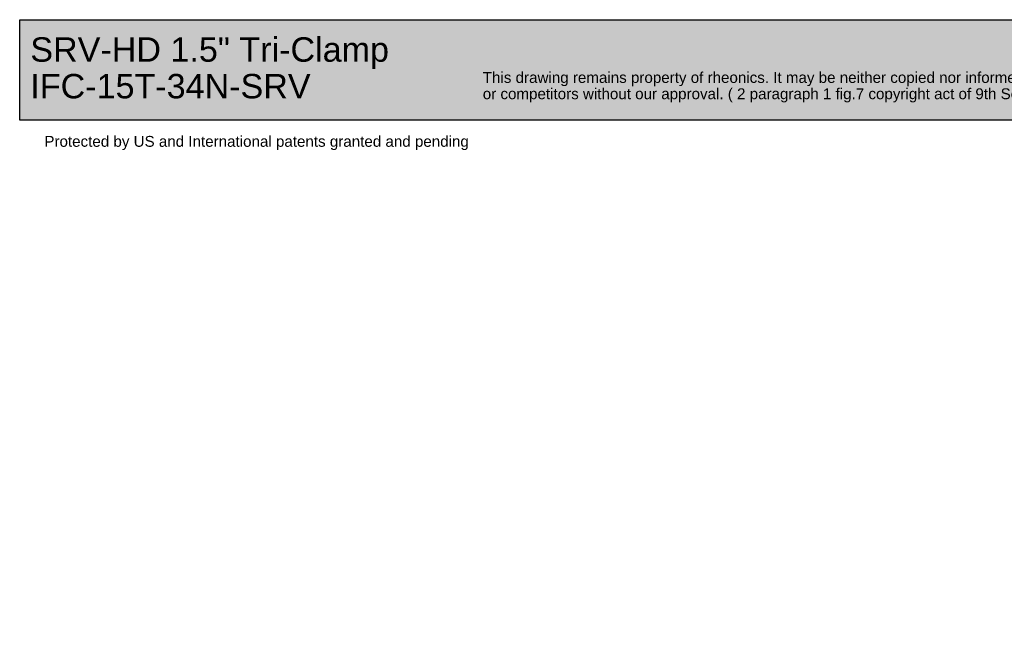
# Paper-space layout 'Invenitec-A4' of a CAD drawing. Header units: millimetres. Extents: x 1 to 296, y -85 to 208.
# Tile 1 of 10: x 1 to 182, y -85 to 31. Entities that reach past the tile are written whole.
import ezdxf
from ezdxf.entities.mleader import LeaderData, LeaderLine
from ezdxf.math import Vec2, Vec3

# ---------------------------------------------------------------- set-up
doc = ezdxf.new("R2010")
doc.units = ezdxf.units.MM
doc.layers.add('Default', color=7, linetype='Continuous')

# ---------------------------------------------------------------- blocks, each defined once
blk = doc.blocks.new('_Dot')
at = {"color": 0, "linetype": 'ByBlock', "lineweight": -2}
blk.add_line((-0.5, 0), (-1, 0), dxfattribs=at)
at = {"color": 0, "linetype": 'ByBlock', "const_width": 0.5}
blk.add_lwpolyline([(-0.25, 0, 1), (0.25, 0, 1)], format="xyb", close=True, dxfattribs=at)
blk = doc.blocks.new('Block1')
at = {"layer": 'Default', "linetype": 'Continuous'}
blk.add_hatch(color=7, dxfattribs=at).paths.add_polyline_path([(207.88, 0), (0, 0), (0, -18.48), (207.88, -18.48)])
at = {"layer": 'Default', "color": 7, "linetype": 'Continuous'}
for p, q in [((0, 0), (207.88, 0)), ((0, -18.48), (0, 0)), ((207.88, -18.48), (0, -18.48))]:
    blk.add_line(p, q, dxfattribs=at)
ml = blk.add_multileader_mtext('Standard', dxfattribs=at)
ml.set_content('{\\pxsm0.9;\\fArial|b0||i0||c0|p34;\\W1.;SRV-HD 1.5" Tri-Clamp\\PIFC-15T-34N-SRV\\P}', color=256)
ml.set_leader_properties()
ml.set_arrow_properties(name='DOT')
ml.build(insert=Vec2(0, 0))
ml.multileader.update_dxf_attribs({"leader_type": 0, "dogleg_length": 0, "arrow_head_size": 4.5})
ctx = ml.context
ctx.base_point, ctx.char_height, ctx.arrow_head_size, ctx.landing_gap_size = Vec3(0.39, -5.53), 4.5, 4.5, 1.57
ctx.mtext.insert = Vec3(1.96, -3.24)
ml = blk.add_multileader_mtext('Standard', dxfattribs=at)
ml.set_content('{\\pxsm0.9;\\fArial|b0||i0||c0|p34;\\W1.;This drawing remains property of rheonics. It may be neither copied nor informed to third persons \\Por competitors without our approval. ( 2 paragraph 1 fig.7 copyright act of 9th Sept. 1965)\\P}', color=256)
ml.set_leader_properties()
ml.set_arrow_properties(name='DOT')
ml.build(insert=Vec2(0, 0))
ml.multileader.update_dxf_attribs({"leader_type": 0, "dogleg_length": 0, "arrow_head_size": 2})
ctx = ml.context
ctx.base_point, ctx.char_height, ctx.arrow_head_size, ctx.landing_gap_size = Vec3(84.7, -10.93), 2, 2, 0.7
ctx.mtext.insert = Vec3(85.4, -9.64)
ml = blk.add_multileader_mtext('Standard', dxfattribs=at)
ml.set_content('{\\pxsm0.9;\\fArial|b0||i0||c0|p34;\\W1.;Protected by US and International patents granted and pending\\P}', color=256)
ml.set_leader_properties()
ml.set_arrow_properties(name='DOT')
ml.build(insert=Vec2(0, 0))
ml.multileader.update_dxf_attribs({"leader_type": 0, "dogleg_length": 0, "arrow_head_size": 2})
ctx = ml.context
ctx.base_point, ctx.char_height, ctx.arrow_head_size, ctx.landing_gap_size = Vec3(3.85, -22.7), 2, 2, 0.7
ctx.mtext.insert = Vec3(4.55, -21.41)

psp = doc.layouts.new('Invenitec-A4')

# ---------------------------------------------------------------- block references
at = {"layer": 'Default', "color": 7}
psp.add_blockref('Block1', (0.752, 31.01), dxfattribs=at)

doc.saveas('drawing.dxf')
